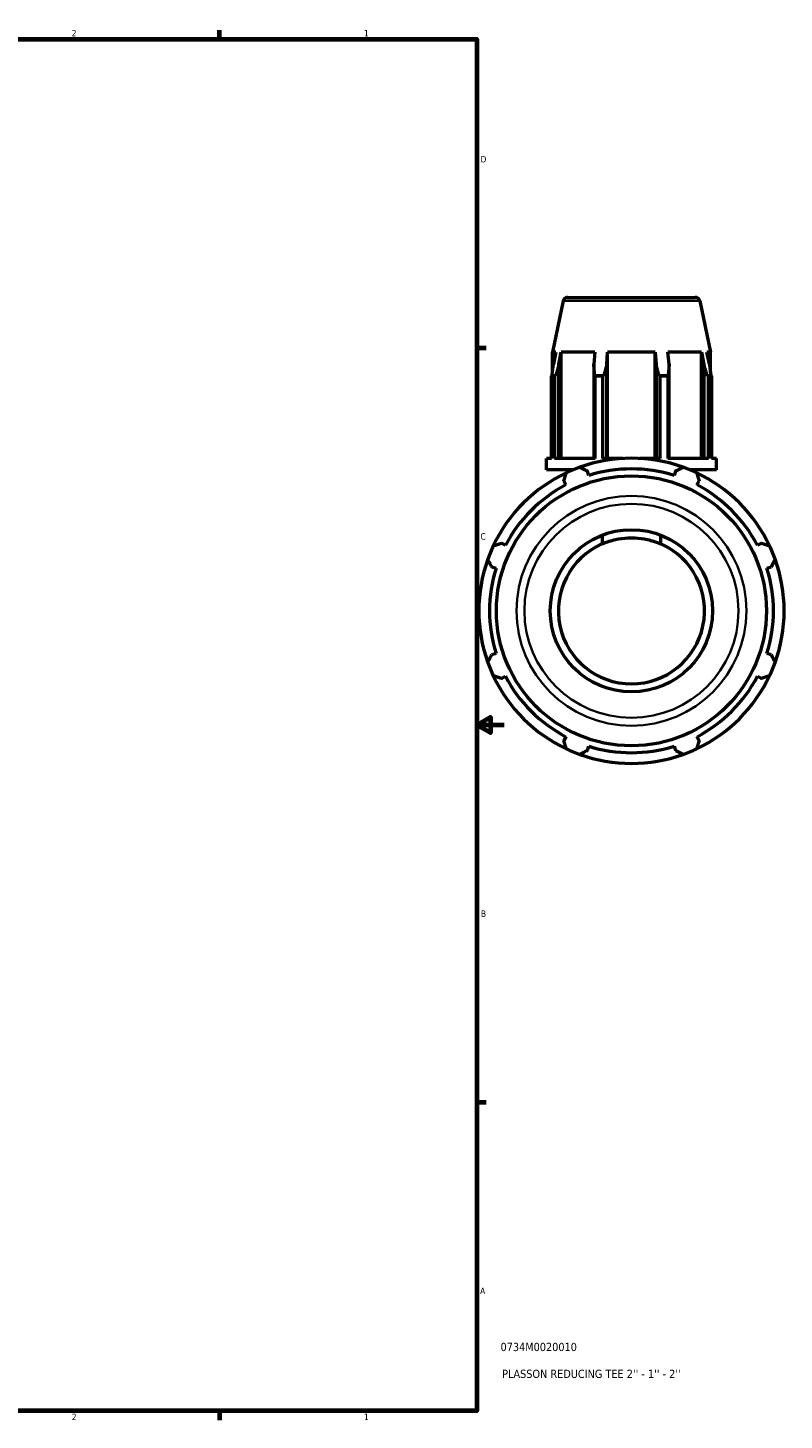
# Model space of a CAD drawing. Header units: inches. Extents: x 0.1 to 46.1, y -10.4 to 32.3.
# Tile 6 of 7: x 27 to 38, y 0.9 to 21.2. Entities that reach past the tile are written whole.
import ezdxf

# ---------------------------------------------------------------- set-up
doc = ezdxf.new("R2010")
doc.units = ezdxf.units.IN
doc.header["$MEASUREMENT"] = 0
for name, color, linetype, lineweight in [('Border (ANSI)', 7, 'Continuous', 70), ('Title (ANSI)', 7, 'Continuous', 50), ('Visible (ANSI)', 7, 'Continuous', 50), ('Visible Narrow (ANSI)', 7, 'Continuous', 35)]:
    doc.layers.add(name, color=color, linetype=linetype, lineweight=lineweight)
doc.styles.add('Note Text (ANSI)', font='tahoma.ttf')
doc.styles.add('Text Style29', font='tahoma.ttf')

# ---------------------------------------------------------------- blocks, each defined once
blk = doc.blocks.new('Borders Default Border')
at = {"layer": 'Border (ANSI)'}
for p, q in [((29.75, 21), (29.75, 21.134)), ((33.5, 16.5), (33.634, 16.5)), ((33.5, 5.5), (33.634, 5.5)), ((29.75, 1), (29.75, 0.866))]:
    blk.add_line(p, q, dxfattribs=at)
at = {"layer": 'Border (ANSI)', "flags": 128}
for points in [[(0.5, 1), (0.5, 21), (33.5, 21), (33.5, 1), (0.5, 1)], [(33.9, 11), (33.5, 11), (33.7, 11.115), (33.7, 10.885), (33.5, 11)]]:
    blk.add_lwpolyline(points, dxfattribs=at)
at = {"layer": 'Border (ANSI)', "color": 5, "true_color": 0x0000ff, "char_height": 0.0945, "attachment_point": 7, "style": 'Note Text (ANSI)'}
for s, insert in [('2', (27.596, 21.04)), ('1', (31.854, 21.04)), ('D', (33.553, 19.203)), ('C', (33.552, 13.701)), ('B', (33.558, 8.203)), ('A', (33.547, 2.703)), ('2', (27.596, 0.866)), ('1', (31.854, 0.866))]:
    blk.add_mtext(s, dxfattribs=dict(at, insert=insert))
blk = doc.blocks.new('Title Blocks ANSI - Large')
at = {"layer": 'Title (ANSI)', "color": 5, "true_color": 0x0000ff, "style": 'Text Style29'}
for tag, p in [('PART_NUMBER_001', (0.345, 0.873)), ('DESCRIPTION_001', (0.369, 0.481))]:
    blk.add_attdef(tag, p, '', height=0.12, dxfattribs=at)

msp = doc.modelspace()

# ---------------------------------------------------------------- linework, layer by layer
at = {"layer": 'Visible (ANSI)'}
for p, q in [((34.759, 17.184), (34.6, 16.437)), ((34.823, 17.236), (36.683, 17.236)), ((36.747, 17.184), (36.906, 16.437)), ((34.653, 16.437), (34.6, 16.437)), ((34.6, 16.13), (34.6, 16.437)), ((34.653, 16.437), (34.618, 16.261)), ((34.697, 16.261), (34.73, 16.437)), ((34.697, 14.888), (34.697, 16.261)), ((34.73, 14.888), (34.73, 16.437)), ((35.22, 16.437), (34.73, 16.437)), ((35.22, 16.437), (35.203, 16.261)), ((35.203, 16.261), (35.203, 14.888)), ((35.395, 16.261), (35.406, 16.437)), ((35.395, 14.888), (35.395, 16.261)), ((36.1, 16.437), (35.406, 16.437)), ((35.406, 14.888), (35.406, 16.437)), ((36.1, 16.437), (36.111, 16.261)), ((36.1, 14.888), (36.1, 16.437)), ((36.111, 16.261), (36.111, 14.888)), ((36.303, 16.261), (36.285, 16.437)), ((36.776, 16.437), (36.285, 16.437)), ((36.303, 14.888), (36.303, 16.261)), ((36.776, 16.437), (36.809, 16.261)), ((36.776, 14.888), (36.776, 16.437)), ((36.809, 16.261), (36.809, 14.888)), ((36.888, 16.261), (36.853, 16.437)), ((36.906, 16.437), (36.853, 16.437)), ((36.906, 16.13), (36.906, 16.437)), ((34.631, 16.089), (34.586, 16.089)), ((34.586, 14.888), (34.586, 16.089)), ((34.649, 16.093), (34.595, 16.093)), ((34.631, 16.089), (34.631, 14.888)), ((35.35, 16.093), (35.219, 16.093)), ((35.333, 16.089), (35.225, 16.089)), ((35.225, 14.888), (35.225, 16.089)), ((35.333, 16.089), (35.333, 14.888)), ((36.287, 16.093), (36.156, 16.093)), ((36.281, 16.089), (36.173, 16.089)), ((36.173, 14.888), (36.173, 16.089)), ((36.281, 16.089), (36.281, 14.888)), ((36.911, 16.093), (36.857, 16.093)), ((36.92, 16.089), (36.875, 16.089)), ((36.875, 14.888), (36.875, 16.089)), ((36.92, 16.089), (36.92, 14.888)), ((34.513, 14.722), (34.513, 14.888)), ((34.586, 14.888), (34.513, 14.888)), ((35.225, 14.888), (34.631, 14.888)), ((35.634, 14.888), (35.333, 14.888)), ((36.173, 14.888), (35.872, 14.888)), ((36.875, 14.888), (36.281, 14.888)), ((36.993, 14.888), (36.92, 14.888)), ((36.993, 14.722), (36.993, 14.888)), ((34.904, 14.722), (34.513, 14.722)), ((34.823, 14.687), (34.823, 14.722)), ((35.131, 14.639), (35.111, 14.703)), ((36.395, 14.703), (36.375, 14.639)), ((36.993, 14.722), (36.602, 14.722)), ((36.683, 14.687), (36.683, 14.722)), ((34.767, 14.561), (34.797, 14.501)), ((36.708, 14.501), (36.739, 14.561)), ((33.918, 13.621), (33.858, 13.652)), ((35.324, 13.768), (35.324, 13.64)), ((36.182, 13.64), (36.182, 13.768)), ((37.648, 13.652), (37.588, 13.621)), ((33.716, 13.308), (33.779, 13.288)), ((37.726, 13.288), (37.79, 13.308)), ((33.779, 12.044), (33.716, 12.024)), ((37.79, 12.024), (37.726, 12.044)), ((33.858, 11.68), (33.918, 11.711)), ((37.588, 11.711), (37.648, 11.68)), ((34.797, 10.831), (34.767, 10.771)), ((36.739, 10.771), (36.708, 10.831)), ((35.111, 10.629), (35.131, 10.692)), ((36.375, 10.692), (36.395, 10.629))]:
    msp.add_line(p, q, dxfattribs=at)
for radius in [1.968, 1.183]:
    msp.add_circle((35.753, 12.666), radius, dxfattribs=at)
for centre, radius, start, end in [((34.823, 17.17), 0.0656, 90, 168), ((36.683, 17.17), 0.0656, 12, 90), ((35.753, 12.666), 2.225, 70.208, 109.792), ((35.753, 12.666), 2.225, 115.208, 154.792), ((35.753, 12.666), 2.225, 109.792, 115.208), ((35.753, 12.666), 2.069, 72.5, 107.5), ((35.753, 12.666), 2.225, 64.792, 70.208), ((35.753, 12.666), 2.225, 25.208, 64.792), ((35.753, 12.666), 2.069, 117.5, 152.5), ((35.753, 12.666), 2.069, 27.5, 62.5), ((35.753, 12.666), 2.225, 154.792, 160.208), ((35.753, 12.666), 1.065, 113.776, 66.224), ((35.753, 12.666), 2.225, 19.792, 25.208), ((35.753, 12.666), 2.225, 160.208, 199.792), ((35.753, 12.666), 2.225, 340.208, 19.792), ((35.753, 12.666), 2.069, 162.5, 197.5), ((35.753, 12.666), 2.069, 342.5, 17.5), ((35.753, 12.666), 2.225, 199.792, 205.208), ((35.753, 12.666), 2.225, 334.792, 340.208), ((35.753, 12.666), 2.225, 205.208, 244.792), ((35.753, 12.666), 2.069, 207.5, 242.5), ((35.753, 12.666), 2.225, 295.208, 334.792), ((35.753, 12.666), 2.069, 297.5, 332.5), ((35.753, 12.666), 2.225, 244.792, 250.208), ((35.753, 12.666), 2.225, 250.208, 289.792), ((35.753, 12.666), 2.069, 252.5, 287.5), ((35.753, 12.666), 2.225, 289.792, 295.208)]:
    msp.add_arc(centre, radius, start, end, dxfattribs=at)
for points, weights in [([(34.595, 16.093), (34.606, 16.18), (34.618, 16.261)], [1, 1.00185136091, 1.00327181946]), ([(34.697, 16.261), (34.674, 16.18), (34.649, 16.093)], [1.00327181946, 1.00185136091, 1]), ([(35.219, 16.093), (35.211, 16.18), (35.203, 16.261)], [1, 1.00185136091, 1.00327181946]), ([(35.395, 16.261), (35.373, 16.18), (35.35, 16.093)], [1.00327181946, 1.00185136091, 1]), ([(36.156, 16.093), (36.133, 16.18), (36.111, 16.261)], [1, 1.00185136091, 1.00327181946]), ([(36.303, 16.261), (36.295, 16.18), (36.287, 16.093)], [1.00327181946, 1.00185136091, 1]), ([(36.857, 16.093), (36.832, 16.18), (36.809, 16.261)], [1, 1.00185136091, 1.00327181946]), ([(36.888, 16.261), (36.899, 16.18), (36.911, 16.093)], [1.00327181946, 1.00185136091, 1]), ([(34.586, 16.089), (34.591, 16.091), (34.595, 16.093)], [1, 1.0000302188, 1]), ([(34.649, 16.093), (34.64, 16.091), (34.631, 16.089)], [1, 1.00003021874, 1]), ([(35.225, 16.089), (35.222, 16.091), (35.219, 16.093)], [1, 1.00003021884, 1]), ([(35.35, 16.093), (35.342, 16.091), (35.333, 16.089)], [1, 1.00003021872, 1]), ([(36.173, 16.089), (36.164, 16.091), (36.156, 16.093)], [1, 1.00003021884, 1]), ([(36.287, 16.093), (36.284, 16.091), (36.281, 16.089)], [1, 1.00003021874, 1]), ([(36.875, 16.089), (36.866, 16.091), (36.857, 16.093)], [1, 1.0000302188, 1]), ([(36.911, 16.093), (36.915, 16.091), (36.92, 16.089)], [1, 1.00003021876, 1]), ([(34.767, 14.561), (34.786, 14.619), (34.805, 14.679)], [1.00175780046, 1.00128728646, 1]), ([(35, 14.76), (35.056, 14.731), (35.111, 14.703)], [1, 1.00128728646, 1.00175780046]), ([(36.395, 14.703), (36.45, 14.731), (36.506, 14.76)], [1.00175780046, 1.00128728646, 1]), ([(36.701, 14.679), (36.72, 14.619), (36.739, 14.561)], [1, 1.00128728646, 1.00175780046]), ([(33.74, 13.614), (33.8, 13.633), (33.858, 13.652)], [1, 1.00128728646, 1.00175780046]), ([(37.648, 13.652), (37.706, 13.633), (37.766, 13.614)], [1.00175780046, 1.00128728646, 1]), ([(33.716, 13.308), (33.688, 13.363), (33.659, 13.419)], [1.00175780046, 1.00128728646, 1]), ([(37.847, 13.419), (37.818, 13.363), (37.79, 13.308)], [1, 1.00128728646, 1.00175780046]), ([(33.659, 11.913), (33.688, 11.969), (33.716, 12.024)], [1, 1.00128728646, 1.00175780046]), ([(37.79, 12.024), (37.818, 11.969), (37.847, 11.913)], [1.00175780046, 1.00128728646, 1]), ([(33.858, 11.68), (33.8, 11.699), (33.74, 11.718)], [1.00175780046, 1.00128728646, 1]), ([(37.766, 11.718), (37.706, 11.699), (37.648, 11.68)], [1, 1.00128728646, 1.00175780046]), ([(34.805, 10.653), (34.786, 10.713), (34.767, 10.771)], [1, 1.00128728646, 1.00175780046]), ([(36.739, 10.771), (36.72, 10.713), (36.701, 10.653)], [1.00175780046, 1.00128728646, 1]), ([(35.111, 10.629), (35.056, 10.601), (35, 10.572)], [1.00175780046, 1.00128728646, 1]), ([(36.506, 10.572), (36.45, 10.601), (36.395, 10.629)], [1, 1.00128728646, 1.00175780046])]:
    msp.add_rational_spline(points, weights, degree=2, dxfattribs=at)
msp.add_open_spline([(35.324, 13.64), (35.344, 13.649), (35.365, 13.658), (35.443, 13.686), (35.503, 13.703), (35.627, 13.725), (35.691, 13.731), (35.815, 13.731), (35.879, 13.725), (36.002, 13.703), (36.063, 13.686), (36.141, 13.658), (36.162, 13.649), (36.182, 13.64)], degree=3, knots=[2.78902, 2.78902, 2.78902, 2.78902, 2.96674, 2.96674, 3.442093, 3.442093, 3.917446, 3.917446, 4.392799, 4.392799, 4.868152, 4.868152, 5.045873, 5.045873, 5.045873, 5.045873], dxfattribs=at)
at = {"layer": 'Visible Narrow (ANSI)'}
msp.add_line((36.735, 17.184), (34.771, 17.184), dxfattribs=at)
for radius in [1.676, 1.56]:
    msp.add_circle((35.753, 12.666), radius, dxfattribs=at)

# ---------------------------------------------------------------- block references
msp.add_blockref('Borders Default Border', (0, 0))
msp.add_blockref('Title Blocks ANSI - Large', (33.5, 1)).add_auto_attribs({'PART_NUMBER_001': '0734M0020010', 'DESCRIPTION_001': "PLASSON REDUCING TEE 2'' - 1'' - 2''"})

doc.saveas('drawing.dxf')
